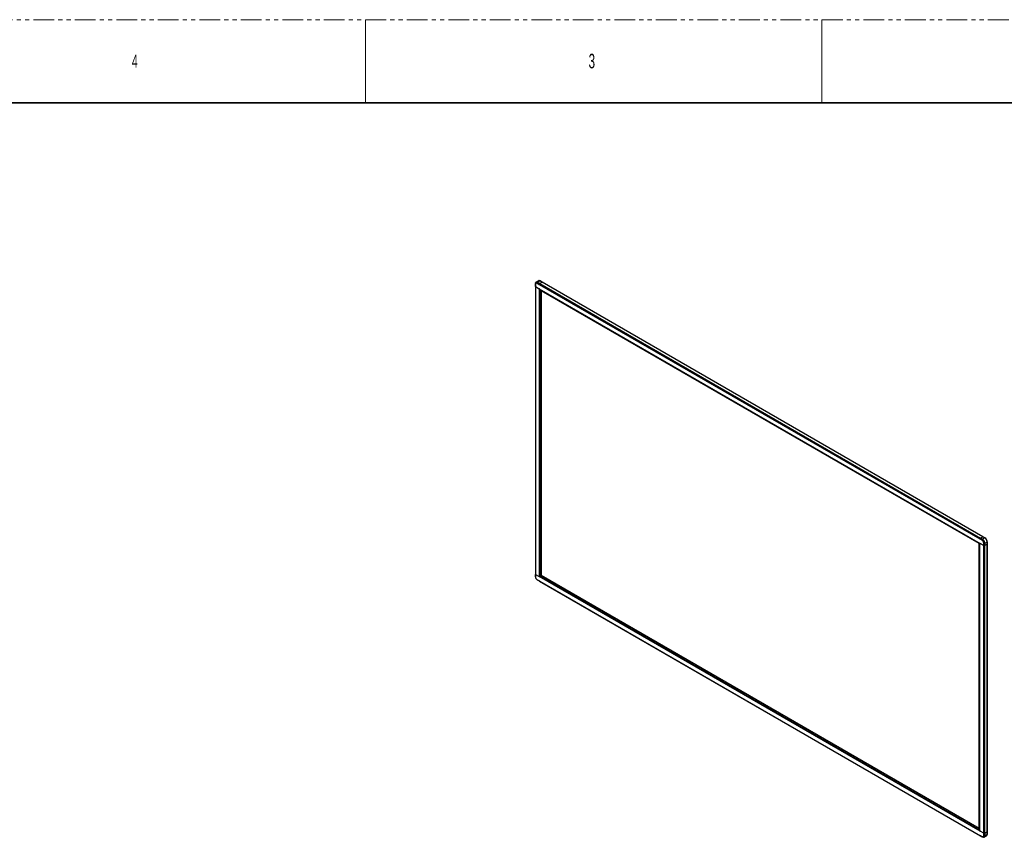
# Model space of a CAD drawing. Header units: millimetres. Extents: x 0 to 1118, y 0 to 864.
# Tile 121 of 256: x 593 to 894, y 614 to 864. Entities that reach past the tile are written whole.
import ezdxf

# ---------------------------------------------------------------- set-up
doc = ezdxf.new("R2010")
doc.units = ezdxf.units.MM
doc.linetypes.add('PHANTOM', pattern=[12.7, 6.35, -1.27, 1.27, -1.27, 1.27, -1.27])
doc.styles.add('SLDTEXTSTYLE3', font='TXT', dxfattribs={"width": 0.6})

msp = doc.modelspace()

# ---------------------------------------------------------------- linework, layer by layer
at = {"color": 7, "linetype": 'PHANTOM', "lineweight": 18}
msp.add_line((0, 863.6), (1117.6, 863.6), dxfattribs=at)
at = {"color": 7, "linetype": 'Continuous', "lineweight": 18}
for p, q in [((698.5, 863.6), (698.5, 838.2)), ((838.2, 863.6), (838.2, 838.2))]:
    msp.add_line(p, q, dxfattribs=at)
at = {"color": 7, "linetype": 'Continuous', "lineweight": 35}
msp.add_line((12.7, 838.2), (1104.9, 838.2), dxfattribs=at)
at = {"color": 7, "linetype": 'Continuous', "lineweight": 25}
for p, q in [((751.4506, 783.7428), (750.7352, 783.3298)), ((751.2101, 783.2828), (751.9255, 783.6957)), ((752.5619, 783.3284), (751.8465, 782.9154)), ((751.8488, 782.9073), (752.57, 783.3237)), ((751.9255, 783.6957), (752.5619, 783.3284)), ((752.5869, 783.3308), (751.9505, 783.6982)), ((887.4153, 705.4792), (752.57, 783.3237)), ((887.4403, 705.4816), (752.595, 783.3262)), ((750.5325, 782.8867), (750.5325, 782.733)), ((750.5325, 782.733), (750.5325, 781.9981)), ((750.5325, 781.9981), (750.5325, 781.9868)), ((750.5325, 781.9868), (750.5325, 693.9637)), ((750.5325, 781.9868), (751.677, 781.326)), ((750.5384, 781.9899), (750.5384, 782.7248)), ((750.5384, 781.9899), (750.5537, 781.981)), ((750.5537, 782.7159), (750.5537, 781.981)), ((750.5537, 781.981), (750.5619, 781.9857)), ((750.5619, 781.9764), (750.5619, 782.7112)), ((750.5619, 781.9764), (751.6745, 781.334)), ((750.7712, 783.0723), (750.7089, 783.0363)), ((751.0629, 783.0277), (751.6993, 782.6603)), ((751.6993, 782.6426), (751.0629, 783.0099)), ((751.7074, 782.6297), (751.0639, 783.0012)), ((751.067, 783.0416), (751.2001, 783.2722)), ((751.7034, 782.6742), (751.067, 783.0416)), ((751.2001, 783.2722), (751.8365, 782.9048)), ((751.8465, 782.9154), (751.2101, 783.2828)), ((751.6745, 781.334), (886.5855, 703.4516)), ((751.6993, 782.6426), (751.6993, 782.6603)), ((751.6993, 782.6426), (751.7074, 782.6472)), ((751.6993, 781.3091), (751.6993, 693.2943)), ((751.8365, 782.9048), (751.7034, 782.6742)), ((751.7074, 782.6624), (751.8488, 782.9073)), ((751.7074, 782.6297), (751.7074, 782.6624)), ((751.7074, 782.6624), (886.5526, 704.8179)), ((751.8951, 781.133), (751.7349, 781.2872)), ((751.8488, 782.9073), (886.6941, 705.0628)), ((751.8821, 781.1455), (751.8821, 693.3875)), ((886.4963, 703.4297), (751.8979, 781.1318)), ((751.9538, 781.0995), (751.9538, 693.4289)), ((752.307, 780.7456), (752.2716, 780.7252)), ((886.2712, 703.3689), (752.2716, 780.7252)), ((752.2716, 780.7252), (752.2716, 693.6852)), ((886.6941, 705.0628), (886.5526, 704.8179)), ((886.5656, 704.8199), (886.6988, 705.0505)), ((886.6941, 705.0628), (887.4153, 705.4792)), ((886.6988, 705.0505), (887.3352, 704.6831)), ((887.4242, 705.4741), (886.7088, 705.0611)), ((887.3452, 704.6937), (886.7088, 705.0611)), ((888.0606, 705.1067), (887.3452, 704.6937)), ((887.4242, 705.4741), (888.0606, 705.1067)), ((888.0856, 705.1091), (887.4492, 705.4765)), ((886.3066, 703.3893), (886.2712, 703.3689)), ((886.2712, 616.3289), (886.2712, 703.3689)), ((886.5476, 703.4591), (886.5006, 703.4319)), ((886.5006, 615.6739), (886.5006, 703.4319)), ((886.5073, 703.4403), (886.5208, 703.4481)), ((886.5534, 703.4624), (886.5476, 703.4591)), ((886.5526, 704.7852), (886.5526, 704.8179)), ((886.5526, 704.7852), (886.5615, 704.7903)), ((886.5526, 704.7852), (887.1961, 704.4137)), ((886.5615, 704.806), (887.1979, 704.4386)), ((886.5615, 704.806), (886.5615, 704.7882)), ((887.1979, 704.4209), (886.5615, 704.7882)), ((886.5615, 615.4399), (886.5615, 703.4548)), ((887.202, 704.4525), (886.5656, 704.8199)), ((887.7282, 702.7854), (886.5837, 703.4461)), ((886.5855, 703.4516), (887.6982, 702.8093)), ((887.3352, 704.6831), (887.202, 704.4525)), ((887.6982, 703.5442), (887.6982, 702.8093)), ((887.6982, 702.8093), (887.707, 702.8144)), ((887.707, 702.8042), (887.707, 703.539)), ((887.707, 702.8042), (887.7224, 702.7953)), ((887.7224, 703.5302), (887.7224, 702.7953)), ((887.7282, 702.7854), (888.0111, 702.7854)), ((887.7282, 614.7623), (887.7282, 702.7854)), ((887.7365, 703.5268), (888.0028, 703.5268)), ((887.7365, 702.7919), (887.7365, 703.5268)), ((888.0028, 702.7919), (887.7365, 702.7919)), ((888.0028, 703.5268), (888.0028, 702.7919)), ((888.7323, 703.2017), (888.0111, 702.7854)), ((888.0111, 614.7623), (888.0111, 702.7854)), ((888.0169, 703.5302), (888.7323, 703.9432)), ((888.0169, 702.7953), (888.0169, 703.5302)), ((888.7323, 703.2083), (888.0169, 702.7953)), ((888.7323, 703.9432), (888.7323, 703.2083)), ((888.7323, 703.2017), (888.7323, 615.1786)), ((888.747, 703.2287), (888.747, 703.9636)), ((888.747, 615.1991), (888.747, 703.2222)), ((750.5325, 693.9637), (750.5325, 693.9619)), ((750.5325, 693.9637), (751.677, 693.3029)), ((750.5325, 693.9619), (750.5325, 693.227)), ((750.5384, 693.2189), (750.5384, 693.9537)), ((750.5537, 693.9449), (750.5384, 693.9537)), ((750.5537, 693.9449), (750.5594, 693.9481)), ((750.5537, 693.9449), (750.5537, 693.21)), ((750.5675, 693.9435), (750.5619, 693.9402)), ((750.5619, 693.2053), (750.5619, 693.9402)), ((750.5619, 693.9402), (751.6745, 693.2979)), ((886.5855, 615.4154), (751.6745, 693.2979)), ((751.6909, 693.2965), (751.6982, 693.2923)), ((751.7349, 693.2989), (751.8951, 693.3914)), ((751.7349, 693.2989), (751.7422, 693.3031)), ((751.8979, 693.3972), (886.4963, 615.6952)), ((751.9538, 693.4289), (751.9332, 693.4171)), ((751.9378, 693.4161), (751.9725, 693.4361)), ((751.9538, 693.4289), (751.9411, 693.4216)), ((751.9725, 693.4361), (886.5006, 615.7747)), ((752.2716, 693.6852), (886.2712, 616.3289)), ((751.0629, 692.3282), (751.6993, 691.9608)), ((751.6993, 691.9431), (751.0629, 692.3104)), ((751.7074, 691.9643), (751.0639, 692.3357)), ((751.067, 692.3013), (751.7034, 691.9339)), ((751.2001, 692.2244), (751.067, 692.3013)), ((751.8365, 691.857), (751.2001, 692.2244)), ((751.6993, 691.9608), (751.7063, 691.9649)), ((751.6993, 691.9431), (751.6993, 691.9608)), ((751.7034, 691.9339), (751.7074, 691.9316)), ((751.7074, 691.9316), (751.7074, 691.9643)), ((751.7074, 691.9316), (886.5526, 614.0871)), ((751.8488, 691.8499), (751.7074, 691.9316)), ((751.8488, 691.8499), (886.6941, 614.0054)), ((888.7535, 618.072), (888.7535, 614.5638)), ((886.3066, 616.3493), (886.2712, 616.3289)), ((886.5006, 615.6739), (886.5476, 615.4838)), ((886.5603, 615.4381), (886.5698, 615.4326)), ((887.7282, 614.7623), (886.5837, 615.423)), ((887.6982, 614.7731), (886.5855, 615.4154)), ((887.7038, 614.7764), (887.6982, 614.7731)), ((887.6982, 614.7731), (887.6982, 614.0382)), ((887.707, 614.768), (887.7127, 614.7713)), ((887.7224, 614.7591), (887.707, 614.768)), ((887.707, 614.0331), (887.707, 614.768)), ((887.7224, 614.7591), (887.7224, 614.0242)), ((888.0111, 614.7623), (887.7282, 614.7623)), ((887.7365, 614.7557), (888.0028, 614.7557)), ((887.7365, 614.0209), (887.7365, 614.7557)), ((888.0028, 614.7557), (888.0028, 614.0209)), ((888.7323, 615.1786), (888.0111, 614.7623)), ((888.7323, 615.1721), (888.0169, 614.7591)), ((888.0169, 614.0242), (888.0169, 614.7591)), ((888.7323, 615.1721), (888.7323, 614.4372)), ((888.747, 614.4576), (888.747, 615.1925)), ((886.5526, 614.1198), (887.1961, 613.7483)), ((886.5526, 614.0871), (886.5526, 614.1198)), ((886.5526, 614.0871), (886.5656, 614.0796)), ((886.5615, 614.1065), (886.5686, 614.1106)), ((886.5615, 614.1065), (886.5615, 614.0888)), ((886.5615, 614.1065), (887.1979, 613.7391)), ((887.1979, 613.7214), (886.5615, 614.0888)), ((886.5656, 614.0796), (887.202, 613.7122)), ((886.6988, 614.0027), (886.5656, 614.0796)), ((887.3352, 613.6353), (886.6988, 614.0027)), ((887.202, 613.7122), (887.3352, 613.6353)), ((887.5511, 613.7131), (887.6168, 613.7511)), ((888.0028, 614.0209), (887.7365, 614.0209)), ((887.8201, 613.5893), (888.5355, 614.0023)), ((888.7323, 614.4372), (888.0169, 614.0242)), ((888.747, 614.4677), (888.7535, 614.5638))]:
    msp.add_line(p, q, dxfattribs=at)
at = {"color": 8, "linetype": 'Continuous', "lineweight": 25}
for p, q in [((750.5537, 782.7159), (750.5619, 782.7207)), ((751.0639, 783.0012), (751.071, 783.0053)), ((751.677, 781.326), (751.6823, 781.3291)), ((751.7409, 781.2813), (751.741, 781.2813)), ((751.9332, 781.1113), (751.9332, 693.4171)), ((886.5894, 703.4494), (886.5837, 703.4461)), ((887.2032, 704.4178), (887.1961, 704.4137)), ((887.7069, 703.5492), (887.6982, 703.5442)), ((750.5619, 693.2147), (750.5537, 693.21)), ((751.6745, 693.2979), (751.6803, 693.3012)), ((751.9378, 693.4161), (886.5006, 615.7346)), ((751.0629, 692.3282), (751.0699, 692.3323)), ((888.7535, 618.072), (888.747, 618.0682)), ((886.5458, 615.4742), (886.5497, 615.4764)), ((886.5855, 615.4154), (886.5911, 615.4187)), ((887.205, 613.7432), (887.1979, 613.7391)), ((887.6982, 614.0382), (887.707, 614.0433)), ((888.747, 614.56), (888.7535, 614.5638))]:
    msp.add_line(p, q, dxfattribs=at)
at = {"color": 7, "linetype": 'Continuous', "lineweight": 25, "flags": 128}
for points in [[(750.5325, 782.8867), (750.5454, 783.0297), (750.5834, 783.1524), (750.645, 783.25), (750.7281, 783.3189), (750.8292, 783.3564), (750.9447, 783.361), (751.0699, 783.3326), (751.2001, 783.2722)], [(888.7535, 618.072), (888.7495, 618.1221), (888.747, 618.1362)], [(888.0028, 614.0209), (887.99, 613.8779), (887.952, 613.7552), (887.8903, 613.6575), (887.8072, 613.5886), (887.7061, 613.5511), (887.5907, 613.5465), (887.4654, 613.575), (887.3352, 613.6353)], [(887.673, 613.5457), (887.7184, 613.5516), (887.8202, 613.5893), (887.9037, 613.6586), (887.9658, 613.7569), (888.004, 613.8804), (888.0169, 614.0242)]]:
    msp.add_lwpolyline(points, dxfattribs=at)
at = {"color": 7, "linetype": 'Continuous', "lineweight": 25}
for centre, radius, start, end in [((750.941, 782.9418), 0.4343, 51.713901, 127.456072), ((752.576, 783.31), 0.0232, 50.807617, 127.437824), ((752.5847, 783.3032), 0.0251, 65.692881, 125.617577), ((750.8584, 782.7858), 0.3301, 50.796715, 189.214037), ((750.5425, 782.734), 0.0101, 185.694799, 245.625342), ((750.5425, 781.9991), 0.0101, 185.694799, 245.625342), ((750.8581, 782.7767), 0.3239, 50.796715, 189.214037), ((750.8641, 782.7663), 0.3144, 50.796715, 189.214037), ((750.8679, 782.7609), 0.3101, 50.796715, 189.214037), ((751.0917, 783.0267), 0.0289, 148.856272, 178.043501), ((751.2254, 783.2583), 0.0289, 121.954672, 151.144391), ((751.6178, 781.2254), 0.1168, 45.771361, 59.510784), ((751.7281, 782.6593), 0.0289, 148.856272, 178.043501), ((751.8618, 782.8909), 0.0289, 121.954672, 151.144391), ((886.724, 705.0366), 0.0289, 121.954672, 151.144391), ((887.4294, 705.4616), 0.0225, 48.356899, 128.597006), ((887.4388, 705.4536), 0.0251, 65.692881, 125.617577), ((887.2739, 703.8768), 1.46, 2.605478, 57.394522), ((886.5903, 704.805), 0.0289, 148.856272, 178.043501), ((886.5464, 703.3835), 0.0729, 59.213852, 78.059949), ((886.6081, 703.4946), 1.0911, 2.605478, 57.394522), ((887.2267, 704.4376), 0.0289, 148.856272, 178.043501), ((886.5837, 703.4784), 1.1399, 2.605478, 57.394522), ((886.6017, 703.4887), 1.1065, 2.605478, 57.394522), ((886.5761, 703.474), 1.1616, 2.605478, 57.394522), ((887.3604, 704.6692), 0.0289, 121.954672, 151.144391), ((886.5533, 703.4608), 1.451, 2.605478, 57.394522), ((886.5585, 703.4638), 1.46, 2.605478, 57.394522), ((887.7359, 703.5556), 0.0289, 241.959761, 271.144097), ((887.7359, 702.8208), 0.0289, 241.959761, 271.144097), ((888.0034, 703.5556), 0.0289, 268.855903, 298.040239), ((888.0034, 702.8208), 0.0289, 268.855903, 298.040239), ((888.7219, 703.2312), 0.0251, 294.374658, 354.305201), ((888.7232, 703.2235), 0.0236, 292.872633, 4.781881), ((750.5425, 693.9629), 0.0101, 185.694799, 245.625342), ((750.5425, 693.228), 0.0101, 185.694799, 245.625342), ((751.6929, 693.2798), 1.1616, 182.605478, 237.394522), ((751.6771, 693.2707), 1.1399, 182.605478, 237.394522), ((751.6591, 693.2603), 1.1065, 182.605478, 237.394522), ((751.6519, 693.2549), 1.0911, 182.605478, 237.394522), ((751.7143, 693.3655), 0.0729, 239.213852, 258.059949), ((751.0729, 692.3095), 0.0101, 174.379621, 234.301961), ((751.7093, 691.9421), 0.0101, 174.379621, 234.301961), ((886.643, 615.5237), 0.1168, 225.771361, 239.510784), ((887.7359, 614.7846), 0.0289, 241.959761, 271.144097), ((888.0034, 614.7846), 0.0289, 268.855903, 298.040239), ((888.7219, 615.2016), 0.0251, 294.374658, 354.305201), ((888.7238, 615.1935), 0.023, 291.835984, 5.818541), ((886.5715, 614.0878), 0.0101, 174.379621, 234.301961), ((887.3921, 613.9886), 0.3101, 230.796715, 9.214037), ((887.2079, 613.7204), 0.0101, 174.379621, 234.301961), ((887.3966, 613.9828), 0.3144, 230.796715, 9.214037), ((887.4026, 613.9724), 0.3239, 230.796715, 9.214037), ((887.4107, 613.968), 0.3301, 230.796715, 9.214037), ((887.7359, 614.0497), 0.0289, 241.959761, 271.144097), ((888.0034, 614.0497), 0.0289, 268.855903, 298.040239)]:
    msp.add_arc(centre, radius, start, end, dxfattribs=at)
at = {"color": 8, "linetype": 'Continuous', "lineweight": 25}
for centre, radius, start, end in [((751.6473, 783.3073), 0.4778, 54.382423, 114.307119), ((751.9402, 783.6753), 0.0251, 65.692881, 125.617577), ((888.0752, 705.0862), 0.0252, 65.70768, 125.616288), ((888.723, 703.9653), 0.024, 292.737669, 355.957253), ((888.2804, 614.3797), 0.4555, 304.056351, 7.25583), ((888.7219, 614.4601), 0.0251, 294.374658, 354.305201)]:
    msp.add_arc(centre, radius, start, end, dxfattribs=at)
at = {"color": 7, "linetype": 'Continuous', "lineweight": 25}
for points, knots in [([(751.9505, 783.6982), (751.9284, 783.7102), (751.8643, 783.745), (751.758, 783.782), (751.6369, 783.7963), (751.532, 783.7838), (751.4761, 783.7533), (751.4523, 783.7403)], [0, 0, 0, 0, 0.12405643, 0.35998741, 0.59577124, 0.8282909, 1, 1, 1, 1]), ([(888.5561, 704.6076), (888.5462, 704.6261), (888.509, 704.6956), (888.4282, 704.8059), (888.3176, 704.9319), (888.2016, 705.0356), (888.1228, 705.0856), (888.0856, 705.1091)], [0, 0, 0, 0, 0.08548008, 0.31987682, 0.554508, 0.78962249, 1, 1, 1, 1]), ([(886.5073, 703.4403), (886.5041, 703.4385), (886.4954, 703.4334), (886.4932, 703.4321), (886.495, 703.4332)], [0, 0, 0, 0, 0.29472352, 1, 1, 1, 1]), ([(886.5208, 703.4481), (886.5228, 703.4492), (886.5266, 703.4514), (886.5328, 703.455), (886.5385, 703.4583), (886.5431, 703.461), (886.5452, 703.4622), (886.5459, 703.4625)], [0, 0, 0, 0, 0.26624937, 0.49413856, 0.70289113, 0.91083183, 1, 1, 1, 1]), ([(888.747, 703.9636), (888.7463, 703.9893), (888.7444, 704.0638), (888.7238, 704.1948), (888.6778, 704.3536), (888.6215, 704.4937), (888.5744, 704.5757), (888.5561, 704.6076)], [0, 0, 0, 0, 0.12699609, 0.367481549, 0.607765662, 0.847700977, 1, 1, 1, 1]), ([(751.9378, 693.4161), (751.9346, 693.4142), (751.9232, 693.4076), (751.9108, 693.4004), (751.9016, 693.3951)], [0, 0, 0, 0, 0.29472352, 1, 1, 1, 1]), ([(886.495, 615.696), (886.4932, 615.7077), (886.4954, 615.7207), (886.5041, 615.7288), (886.5073, 615.7307)], [0, 0, 0, 0, 0.70527648, 1, 1, 1, 1]), ([(888.5338, 614.0047), (888.5417, 614.0083), (888.5818, 614.0261), (888.638, 614.0856), (888.6977, 614.1798), (888.7344, 614.2953), (888.7462, 614.3917), (888.7468, 614.4474), (888.747, 614.4576)], [0, 0, 0, 0, 0.055096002, 0.277810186, 0.500687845, 0.727650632, 0.950201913, 1, 1, 1, 1])]:
    msp.add_open_spline(points, degree=3, knots=knots, dxfattribs=at)
for points in [[(751.6745, 781.334), (751.6947, 781.3224), (751.7148, 781.3066), (751.7349, 781.2872)], [(751.7409, 781.2813), (751.7288, 781.2929), (751.7149, 781.3021), (751.6993, 781.3091)], [(751.8821, 781.1455), (751.8869, 781.1409), (751.8916, 781.1369), (751.8964, 781.1337)], [(886.5458, 703.4625), (886.5525, 703.4664), (886.5653, 703.4632), (886.5855, 703.4516)], [(886.5615, 703.4548), (886.5563, 703.4598), (886.5516, 703.4614), (886.5476, 703.4591)], [(751.7349, 693.2989), (751.7148, 693.2873), (751.6947, 693.2862), (751.6745, 693.2979)], [(751.6993, 693.2943), (751.7149, 693.2952), (751.7288, 693.299), (751.7409, 693.306)], [(751.9332, 693.4171), (751.9162, 693.4072), (751.8991, 693.3974), (751.8821, 693.3875)], [(751.9538, 693.4289), (751.9619, 693.4336), (751.9652, 693.4355), (751.9538, 693.4289)], [(886.5855, 615.4154), (886.5653, 615.4271), (886.5525, 615.4471), (886.5458, 615.4742)], [(886.5476, 615.4838), (886.5516, 615.4675), (886.5563, 615.4529), (886.5615, 615.4399)]]:
    msp.add_open_spline(points, degree=3, dxfattribs=at)

# ---------------------------------------------------------------- texts
at = {"color": 7, "linetype": 'Continuous', "lineweight": 0, "attachment_point": 1, "style": 'SLDTEXTSTYLE3'}
for s, insert, char_height in [('4', (627.0625, 852.9292), 3.9688), ('3', (766.7942, 853.1727), 4.445)]:
    msp.add_mtext(s, dxfattribs=dict(at, insert=insert, char_height=char_height))

doc.saveas('drawing.dxf')
